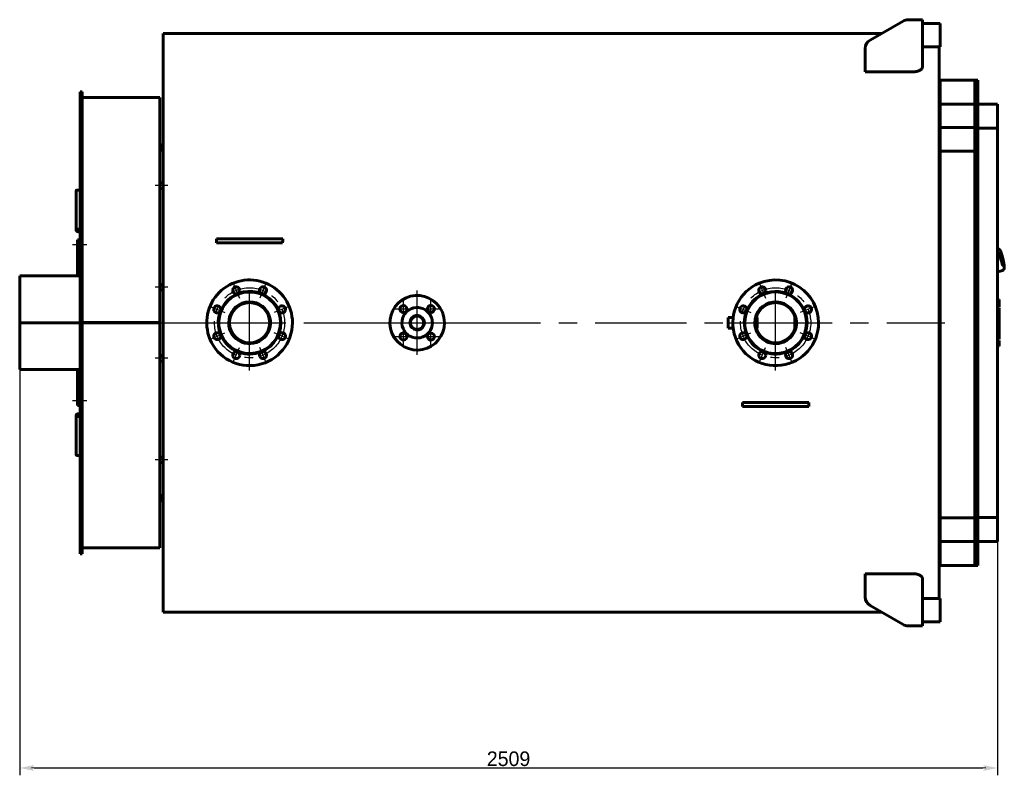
# Model space of a CAD drawing. Header units: millimetres. Extents: x 0 to 4382, y -164 to 841.
# Tile 6 of 6: x 4045 to 4382, y -155 to 104. Entities that reach past the tile are written whole.
import ezdxf

# ---------------------------------------------------------------- set-up
doc = ezdxf.new("R2010")
doc.units = ezdxf.units.MM
for name, pattern in [('CENTER_per1_scale0.157480', [8, 5, -1, 1, -1]), ('CENTER_per1_scale0.228346', [11.6, 7.25, -1.45, 1.45, -1.45]), ('CENTER_per1_scale0.354331', [18, 11.25, -2.25, 2.25, -2.25]), ('CENTER_per28_scale0.981299', [49.85, 31.15625, -6.23125, 6.23125, -6.23125]), ('CENTER_per3_scale0.676509', [34.366667, 21.479167, -4.295833, 4.295833, -4.295833]), ('CENTER_per3_scale0.918635', [46.666667, 29.166667, -5.833333, 5.833333, -5.833333]), ('CENTER_per5_scale0.866142', [44, 27.5, -5.5, 5.5, -5.5]), ('CENTER_perc_scale0.463818', [23.561945, 14.726216, -2.945243, 2.945243, -2.945243])]:
    doc.linetypes.add(name, pattern=pattern)
doc.styles.add('TextStyle_1', font='T-FLEX Type A.TTF', dxfattribs={"height": 5})
doc.dimstyles.new('DIM_ST_1', dxfattribs={"dimtxt": 5, "dimasz": 5, "dimexe": 2.5, "dimexo": 0, "dimtad": 1, "dimlfac": 7.5, "dimrnd": 0.01, "dimdsep": 46, "dimtxsty": 'TextStyle_1', "dimblk": 'Arrow_3_C7_Status', "dimcen": 0.09, "dimclrd": 7, "dimclre": 7, "dimclrt": 7, "dimazin": 0, "dimtfac": 1, "dimtdec": 0, "dimtmove": 0, "dimatfit": 0, "dimldrblk": 'NONE', "dimfxl": 1, "dimtvp": 1, "dimtolj": 1, "dimarcsym": 0})

# ---------------------------------------------------------------- blocks, each defined once
blk = doc.blocks.new('Arrow_3_C7_Status')
at = {"color": 7, "linetype": 'Continuous', "lineweight": 0}
blk.add_line((-1, 0), (-0.8, 0), dxfattribs=at)
at = {"color": 7}
blk.add_solid([(-1, -0.2), (0, 0), (-0.8, 0), (-1, 0.2)], dxfattribs=at)
blk = doc.blocks.new('*D14')
at = {"color": 7, "lineweight": -2}
for p, q in [((-168.45, 0), (-168.45, -154.8)), ((166.08, -66.62), (166.08, -154.8)), ((-163.45, -152.3), (161.08, -152.3))]:
    blk.add_line(p, q, dxfattribs=at)
at = {"layer": 'Defpoints', "color": 0}
for p in [(-168.45, 0), (166.08, -66.62), (166.08, -152.3)]:
    blk.add_point(p, dxfattribs=at)
at = {"color": 7, "lineweight": -2, "xscale": 5, "yscale": 5, "zscale": 5}
for p, rotation in [((-168.45, -152.3), 180), ((166.08, -152.3), 360)]:
    blk.add_blockref('Arrow_3_C7_Status', p, dxfattribs=dict(at, rotation=rotation))
at = {"color": 7, "insert": (-1.18, -149.17), "char_height": 5, "attachment_point": 5, "style": 'TextStyle_1'}
blk.add_mtext('\\A1;2509{\\H0.5x;\\S^ ;}', dxfattribs=at)
blk = doc.blocks.new('_None')
blk = doc.blocks.new('Проекция_4')
at = {"color": 7, "linetype": 'Continuous', "lineweight": 60}
for p, q in [((122.5507, 96.7), (133.8439, 103.2201)), ((137.2841, 103.6667), (135.5106, 103.6667)), ((140.4841, 103.6667), (137.2841, 103.6667)), ((140.4841, 103.6667), (140.4841, 87.594)), ((140.4841, 102.3333), (146.4841, 102.3333)), ((146.4841, 94.3333), (146.4841, 102.3333)), ((126.5345, 99), (-119.3826, 99)), ((-119.3826, 99), (-119.3826, -99)), ((140.4841, 94.3333), (146.4841, 94.3333)), ((146.2174, 94.3333), (146.2174, -94.3333)), ((120.8841, 93.8132), (120.8841, 85.8325)), ((137.2841, 85.8325), (120.8841, 85.8325)), ((146.4841, 81.1), (146.2174, 81.1)), ((146.4841, 74.7864), (146.4841, 83)), ((158.3507, 83), (146.4841, 83)), ((158.3507, 74.7864), (158.3507, 83)), ((159.4174, 83), (158.3507, 83)), ((158.3507, 74.7864), (158.3507, 83)), ((159.4174, 74.7864), (159.4174, 83)), ((-147.7826, 55.4925), (-147.7826, 79)), ((-147.1159, 79), (-147.7826, 79)), ((-147.1159, 55.4925), (-147.1159, 79)), ((-120.4493, 77), (-147.1159, 77)), ((-120.4493, 77), (-120.4493, 0.0672)), ((146.4841, 66.7475), (146.4841, 74.7864)), ((158.3507, 74.7864), (146.4841, 74.7864)), ((158.3507, 66.7475), (158.3507, 74.7864)), ((159.4174, 74.7864), (158.3507, 74.7864)), ((158.3507, 66.7475), (158.3507, 74.7864)), ((159.4174, 66.7475), (159.4174, 74.7864)), ((159.4174, 66.7475), (159.4174, 74.7864)), ((166.0841, 74.7864), (159.4174, 74.7864)), ((166.0841, 66.6157), (166.0841, 74.7864)), ((146.4841, 58.6899), (146.4841, 66.7475)), ((146.4841, 66.7475), (158.3507, 66.7475)), ((158.3507, 66.7475), (159.4174, 66.7475)), ((158.3507, 66.7475), (158.3507, -66.7475)), ((158.3507, 58.6899), (158.3507, 66.7475)), ((159.4174, 66.7475), (159.4174, -66.7475)), ((159.4174, 66.6157), (166.0841, 66.6157)), ((166.0841, 66.6157), (166.0841, -66.6157)), ((-119.3826, 60.911), (-120.4493, 60.911)), ((-119.3826, 60.7678), (-120.4493, 60.7678)), ((-120.4493, 60.7291), (-119.3826, 60.7291)), ((-119.3826, 60.1719), (-120.4493, 60.1719)), ((-120.4493, 60.1042), (-119.3826, 60.1042)), ((-120.4493, 59.0443), (-119.3826, 59.0443)), ((146.4841, 58.6899), (158.3507, 58.6899)), ((146.4841, -66.7475), (146.4841, 58.6899)), ((146.4841, 58.6899), (158.3507, 58.6899)), ((158.3507, -66.7475), (158.3507, 58.6899)), ((-147.7826, 55.4925), (-147.7826, 53.5087)), ((-147.1159, 55.4925), (-147.1159, 53.5087)), ((-147.7826, 46.8421), (-147.7826, 53.5087)), ((-147.7826, 53.5087), (-147.1159, 53.5087)), ((-147.1159, 46.8421), (-147.1159, 53.5087)), ((-119.3826, 47.8379), (-120.4493, 47.8379)), ((-149.1159, 45.2362), (-149.1159, 32.5477)), ((-147.7826, 45.3976), (-148.4493, 45.3976)), ((-147.7826, 30.0301), (-147.7826, 46.8421)), ((-147.1159, 30.0301), (-147.1159, 46.8421)), ((-120.4493, 45.9712), (-119.3826, 45.9712)), ((-149.1159, 31.6178), (-149.1159, 32.5477)), ((-148.4493, 32.0597), (-147.7826, 32.0597)), ((-148.4493, 31.1437), (-147.7826, 31.1437)), ((-148.7159, 27), (-148.7159, 28.3333)), ((-148.7159, 28.3333), (-148.0493, 28.3333)), ((-148.7159, 27), (-148.7159, 16)), ((-148.0493, 28.3333), (-148.0493, 27)), ((-147.7826, 27.3333), (-148.0493, 27.3333)), ((-148.0493, 16), (-148.0493, 27)), ((-147.7826, 27.6931), (-147.7826, 30.0301)), ((-147.7826, -27.6931), (-147.7826, 27.6931)), ((-147.1159, 30.0301), (-147.1159, 27.6931)), ((-147.1159, -27.6931), (-147.1159, 27.6931)), ((-101.1552, 28.6667), (-98.9379, 28.6667)), ((-101.0773, 27.3333), (-98.9379, 27.3333)), ((-98.9379, 28.6667), (-80.6273, 28.6667)), ((-98.9379, 27.3333), (-80.6273, 27.3333)), ((-80.6273, 28.6667), (-78.41, 28.6667)), ((-80.6273, 27.3333), (-78.4879, 27.3333)), ((-148.0493, 26), (-147.7826, 26)), ((166.1811, 25.3998), (166.0841, 25.3773)), ((166.2232, 25.2659), (166.1705, 25.322)), ((166.3723, 25.2674), (166.2676, 25.3815)), ((166.3329, 25.2594), (166.3518, 25.2666)), ((166.4096, 25.246), (166.3908, 25.2389)), ((166.4133, 25.2462), (166.4096, 25.246)), ((166.0841, 17.4385), (167.9292, 17.8666)), ((167.9044, 18.0061), (167.8817, 17.9326)), ((168.0395, 18.0679), (167.9957, 17.9193)), ((167.9959, 17.921), (168.0389, 18.0668)), ((168.0001, 18.0598), (168.0206, 18.0607)), ((168.0431, 18.1038), (168.0634, 18.1046)), ((168.0634, 18.1046), (168.0699, 18.1071)), ((-147.7826, 16), (-168.4493, 16)), ((-168.4493, 16), (-168.4493, 0.0014)), ((-119.3826, 13.0928), (-120.4493, 13.0928)), ((-120.4493, 11.2261), (-119.3826, 11.2261)), ((166.6441, 7.9752), (166.0841, 7.9752)), ((166.6441, 6.2948), (166.6441, 7.9752)), ((166.6441, 5.4807), (166.0841, 5.4807)), ((166.6441, 5.4792), (166.0841, 5.4792)), ((166.6441, 5.4515), (166.0841, 5.4515)), ((166.6441, 5.1384), (166.0841, 5.1384)), ((166.6441, 3.8758), (166.0841, 3.8758)), ((166.6441, 3.6152), (166.0841, 3.6152)), ((166.6441, 3.5111), (166.0841, 3.5111)), ((166.6441, 5.4807), (166.6441, 6.2948)), ((166.6441, 5.4792), (166.6441, 5.4794)), ((166.6441, 5.4515), (166.6441, 5.4792)), ((166.6441, 3.8758), (166.6441, 5.1384)), ((166.6441, 3.6152), (166.6441, 3.8758)), ((166.6441, 3.5124), (166.6441, 3.6138)), ((166.6441, 3.4562), (166.6441, 3.5111)), ((166.6441, 2.7092), (166.6441, 3.4562)), ((-168.4493, 0.0013), (-168.4493, 0.0014)), ((-168.4493, 0.0014), (-147.7826, 0.0014)), ((-168.4493, 0.0013), (-147.7826, 0.0013)), ((-168.4493, -0.0013), (-168.4493, 0.0013)), ((-120.4493, 0.0672), (-147.1159, 0.0672)), ((-120.4493, 0.0666), (-147.1159, 0.0666)), ((-120.4493, 0.0666), (-120.4493, 0.0672)), ((-120.4493, 0.0666), (-120.4493, -0.0666)), ((73.9308, -1.7933), (73.9308, 1.7934)), ((75.6608, 1.7934), (73.9308, 1.7934)), ((83.9308, 1.7934), (83.5821, 1.7934)), ((83.9308, -1.7933), (83.9308, 1.7934)), ((96.8003, 1.7933), (96.8527, 1.7933)), ((96.8003, 1.7933), (96.8003, -1.7933)), ((166.6441, 2.3891), (166.0841, 2.3891)), ((166.6441, 2.625), (166.6441, 2.7092)), ((166.6441, 2.3918), (166.6441, 2.625)), ((166.6441, 2.3358), (166.6441, 2.3891)), ((166.6441, 1.5847), (166.6441, 2.3358)), ((166.6441, 1.5023), (166.6441, 1.5847)), ((166.6441, 1.2574), (166.6441, 1.5023)), ((166.6441, 1.1482), (166.6441, 1.2558)), ((166.6441, 0.1148), (166.6441, 1.1482)), ((166.6441, -0.4669), (166.6441, 0.1148)), ((-168.4493, -0.0013), (-168.4493, -0.0014)), ((-168.4493, -0.0013), (-147.7826, -0.0013)), ((-168.4493, -0.0014), (-168.4493, -16)), ((-168.4493, -0.0014), (-147.7826, -0.0014)), ((-120.4493, -0.0666), (-147.1159, -0.0666)), ((-120.4493, -0.0672), (-147.1159, -0.0672)), ((-120.4493, -0.0666), (-120.4493, -0.0672)), ((-120.4493, -0.0672), (-120.4493, -77)), ((73.9308, -1.7933), (75.6608, -1.7933)), ((83.5821, -1.7933), (83.9308, -1.7933)), ((96.8003, -1.7933), (96.8527, -1.7933)), ((166.6441, -0.4684), (166.0841, -0.4684)), ((166.6441, -1.7325), (166.6441, -0.4688)), ((166.6441, -1.7311), (166.6441, -1.7262)), ((166.6441, -3.4106), (166.6441, -1.7325)), ((166.6441, -3.4106), (166.0841, -3.4106)), ((166.6441, -3.8783), (166.0841, -3.8783)), ((166.6441, -5.6265), (166.0841, -5.6265)), ((166.6441, -5.6266), (166.0841, -5.6266)), ((166.6441, -6.0403), (166.0841, -6.0403)), ((166.6441, -3.8783), (166.6441, -3.4106)), ((166.6441, -5.6265), (166.6441, -3.8783)), ((166.6441, -5.6266), (166.6441, -5.6265)), ((166.6441, -7.3572), (166.6441, -6.0403)), ((166.6441, -7.3572), (166.0841, -7.3572)), ((166.6441, -8.0248), (166.0841, -8.0248)), ((166.6441, -8.0248), (166.6441, -7.3572)), ((-119.3826, -11.2261), (-120.4493, -11.2261)), ((-120.4493, -13.0928), (-119.3826, -13.0928)), ((-168.4493, -16), (-147.7826, -16)), ((-148.7159, -16), (-148.7159, -27)), ((-148.0493, -27), (-148.0493, -16)), ((-147.7826, -26), (-148.0493, -26)), ((-148.7159, -28.3333), (-148.7159, -27)), ((-148.0493, -28.3333), (-148.7159, -28.3333)), ((-148.0493, -27), (-148.0493, -28.3333)), ((-148.0493, -27.3333), (-147.7826, -27.3333)), ((-147.7826, -30.0301), (-147.7826, -27.6931)), ((-147.7826, -46.8421), (-147.7826, -30.0301)), ((-147.1159, -27.6931), (-147.1159, -30.0301)), ((-147.1159, -46.8421), (-147.1159, -30.0301)), ((78.8448, -28.6667), (81.0621, -28.6667)), ((78.9227, -27.3333), (81.0621, -27.3333)), ((81.0621, -27.3333), (99.3727, -27.3333)), ((81.0621, -28.6667), (99.3727, -28.6667)), ((99.3727, -27.3333), (101.5121, -27.3333)), ((99.3727, -28.6667), (101.59, -28.6667)), ((-149.1159, -31.6178), (-149.1159, -32.5477)), ((-149.1159, -32.5477), (-149.1159, -45.2362)), ((-147.7826, -31.1437), (-148.4493, -31.1437)), ((-147.7826, -32.0597), (-148.4493, -32.0597)), ((-148.4493, -45.3976), (-147.7826, -45.3976)), ((-147.7826, -53.5087), (-147.7826, -46.8421)), ((-147.1159, -53.5087), (-147.1159, -46.8421)), ((-119.3826, -45.9712), (-120.4493, -45.9712)), ((-120.4493, -47.8379), (-119.3826, -47.8379)), ((-147.7826, -55.4925), (-147.7826, -53.5087)), ((-147.7826, -53.5087), (-147.1159, -53.5087)), ((-147.1159, -55.4925), (-147.1159, -53.5087)), ((-147.7826, -79), (-147.7826, -55.4925)), ((-147.1159, -79), (-147.1159, -55.4925)), ((-119.3826, -59.0443), (-120.4493, -59.0443)), ((-119.3826, -60.1042), (-120.4493, -60.1042)), ((-120.4493, -60.1719), (-119.3826, -60.1719)), ((-119.3826, -60.7291), (-120.4493, -60.7291)), ((-120.4493, -60.7678), (-119.3826, -60.7678)), ((-120.4493, -60.911), (-119.3826, -60.911)), ((146.4841, -66.7475), (146.4841, -74.7864)), ((146.4841, -66.7475), (158.3507, -66.7475)), ((158.3507, -66.7475), (158.3507, -74.7864)), ((158.3507, -66.7475), (159.4174, -66.7475)), ((158.3507, -66.7475), (158.3507, -74.7864)), ((166.0841, -66.6157), (159.4174, -66.6157)), ((159.4174, -66.7475), (159.4174, -74.7864)), ((159.4174, -66.7475), (159.4174, -74.7864)), ((166.0841, -74.7864), (166.0841, -66.6157)), ((-147.1159, -77), (-120.4493, -77)), ((146.4841, -74.7864), (146.4841, -83)), ((158.3507, -74.7864), (146.4841, -74.7864)), ((158.3507, -74.7864), (158.3507, -83)), ((159.4174, -74.7864), (158.3507, -74.7864)), ((158.3507, -74.7864), (158.3507, -83)), ((159.4174, -74.7864), (159.4174, -83)), ((159.4174, -74.7864), (166.0841, -74.7864)), ((-147.7826, -79), (-147.1159, -79)), ((146.2174, -81.1), (146.4841, -81.1)), ((146.4841, -83), (158.3507, -83)), ((158.3507, -83), (159.4174, -83)), ((120.8841, -93.8132), (120.8841, -85.8325)), ((120.8841, -85.8325), (137.2841, -85.8325)), ((140.4841, -87.594), (140.4841, -103.6667)), ((122.5507, -96.7), (133.8439, -103.2201)), ((140.4841, -94.3333), (146.4841, -94.3333)), ((146.4841, -102.3333), (146.4841, -94.3333)), ((-119.3826, -99), (126.5345, -99)), ((137.2841, -103.6667), (135.5106, -103.6667)), ((137.2841, -103.6667), (140.4841, -103.6667)), ((140.4841, -102.3333), (146.4841, -102.3333))]:
    blk.add_line(p, q, dxfattribs=at)
at = {"color": 7, "linetype": 'CENTER_per1_scale0.157480', "lineweight": 25}
for p, q in [((-117.7159, 46.9046), (-122.1159, 46.9046)), ((-117.7159, 12.1595), (-122.1159, 12.1595)), ((-117.7159, -12.1595), (-122.1159, -12.1595)), ((-117.7159, -46.9046), (-122.1159, -46.9046))]:
    blk.add_line(p, q, dxfattribs=at)
at = {"color": 7, "linetype": 'CENTER_per1_scale0.228346', "lineweight": 25}
for p, q in [((-145.5026, 26.6667), (-150.3826, 26.6667)), ((-145.5026, -26.6667), (-150.3826, -26.6667))]:
    blk.add_line(p, q, dxfattribs=at)
at = {"color": 7, "linetype": 'CENTER_per1_scale0.354331', "lineweight": 25}
for p, q in [((-95.4718, 13.735), (-93.2778, 8.4381)), ((-84.0934, 13.735), (-86.2874, 8.4381)), ((84.5282, 13.735), (86.7222, 8.4381)), ((95.9066, 13.735), (93.7126, 8.4381)), ((-37.1633, 1.8474), (-37.1633, 7.5807)), ((-27.7352, 1.8474), (-27.7352, 7.5807)), ((-103.5176, 5.6892), (-98.2207, 3.4952)), ((-76.0476, 5.6892), (-81.3445, 3.4952)), ((-40.03, 4.714), (-34.2967, 4.714)), ((-30.6019, 4.714), (-24.8686, 4.714)), ((76.4824, 5.6892), (81.7793, 3.4951)), ((103.9524, 5.6892), (98.6555, 3.4951)), ((-37.1633, -7.5807), (-37.1633, -1.8474)), ((-27.7352, -7.5807), (-27.7352, -1.8474)), ((-103.5176, -5.6892), (-98.2207, -3.4952)), ((-76.0476, -5.6892), (-81.3445, -3.4952)), ((-40.03, -4.714), (-34.2967, -4.714)), ((-30.6019, -4.714), (-24.8686, -4.714)), ((76.4824, -5.6893), (81.7793, -3.4952)), ((103.9524, -5.6893), (98.6555, -3.4952)), ((-95.4718, -13.735), (-93.2778, -8.4381)), ((-84.0934, -13.735), (-86.2874, -8.4381)), ((84.5282, -13.735), (86.7222, -8.4381)), ((95.9066, -13.735), (93.7126, -8.4381))]:
    blk.add_line(p, q, dxfattribs=at)
at = {"color": 7, "linetype": 'CENTER_per5_scale0.866142', "lineweight": 25}
for p, q in [((-89.7826, -16.3333), (-89.7826, 16.3333)), ((90.2174, -16.3334), (90.2174, 16.3333)), ((-106.1159, 0), (-73.4493, 0)), ((73.884, 0), (106.5507, 0))]:
    blk.add_line(p, q, dxfattribs=at)
at = {"color": 7, "linetype": 'CENTER_per3_scale0.918635', "lineweight": 25}
for p, q in [((-32.4493, -11), (-32.4493, 11)), ((-43.4493, 0), (-21.4493, 0))]:
    blk.add_line(p, q, dxfattribs=at)
at = {"color": 7, "linetype": 'CENTER_per3_scale0.676509', "lineweight": 25}
for p, q in [((-89.7826, -8.54), (-89.7826, 8.54)), ((90.2174, -8.54), (90.2174, 8.54)), ((-98.3226, 0), (-81.2426, 0)), ((81.6774, 0), (98.7574, 0))]:
    blk.add_line(p, q, dxfattribs=at)
at = {"color": 7, "linetype": 'CENTER_per28_scale0.981299', "lineweight": 25}
blk.add_line((-121.0493, 0), (148.1507, 0), dxfattribs=at)
at = {"color": 7, "lineweight": 60, "flags": 128}
for points in [[(140.4841, 87.594), (140.4806, 87.5156), (140.4702, 87.4371), (140.453, 87.3585), (140.429, 87.2801), (140.3971, 87.1998), (140.358, 87.1199), (140.3118, 87.0406), (140.2585, 86.9622), (140.1998, 86.8868), (140.1344, 86.8124), (140.0624, 86.7392), (139.9838, 86.6675), (139.8959, 86.5951), (139.8009, 86.5244), (139.6992, 86.4558), (139.5909, 86.3896), (139.4874, 86.332), (139.3786, 86.2766), (139.2647, 86.2235), (139.1459, 86.1731), (139.0175, 86.1237), (138.8839, 86.0775), (138.7457, 86.0347), (138.6033, 85.9955), (138.4816, 85.9658), (138.357, 85.9388), (138.2302, 85.9146), (138.1013, 85.8934), (137.9656, 85.8747), (137.828, 85.8593), (137.6891, 85.8473), (137.5493, 85.8389), (137.4168, 85.8341), (137.2841, 85.8325)], [(-148.4493, 45.3976), (-148.5146, 45.3969), (-148.5793, 45.3946), (-148.6428, 45.3909), (-148.7044, 45.3857), (-148.7635, 45.379), (-148.8196, 45.3711), (-148.8722, 45.3618), (-148.9207, 45.3513), (-148.9646, 45.3397), (-149.0036, 45.3271), (-149.0372, 45.3135), (-149.0652, 45.2991), (-149.0872, 45.284), (-149.1031, 45.2684), (-149.1127, 45.2524), (-149.1159, 45.2362)], [(-149.1159, 32.5477), (-149.1127, 32.5002), (-149.1031, 32.4531), (-149.0872, 32.4068), (-149.0652, 32.3618), (-149.0372, 32.3185), (-149.0036, 32.2774), (-148.9646, 32.2389), (-148.9207, 32.2033), (-148.8722, 32.1711), (-148.8196, 32.1424), (-148.7635, 32.1177), (-148.7044, 32.0971), (-148.6428, 32.0808), (-148.5793, 32.0691), (-148.5146, 32.062), (-148.4493, 32.0597)], [(-149.1159, 31.6178), (-149.1127, 31.5716), (-149.1031, 31.5258), (-149.0872, 31.4809), (-149.0652, 31.4371), (-149.0372, 31.3951), (-149.0036, 31.3552), (-148.9646, 31.3178), (-148.9207, 31.2832), (-148.8722, 31.2519), (-148.8196, 31.2241), (-148.7635, 31.2), (-148.7044, 31.18), (-148.6428, 31.1642), (-148.5793, 31.1529), (-148.5146, 31.146), (-148.4493, 31.1437)], [(168.0701, 18.1065), (168.0975, 18.1162), (168.1272, 18.1292), (168.1555, 18.1441), (168.1824, 18.1606), (168.2078, 18.1787), (168.2315, 18.1981), (168.2536, 18.2186), (168.2741, 18.2401), (168.2931, 18.2625), (168.3106, 18.2857), (168.3267, 18.3098), (168.3416, 18.3347), (168.3553, 18.3607), (168.368, 18.3879), (168.3798, 18.4167), (168.3909, 18.4475), (168.4012, 18.4811), (168.411, 18.5183), (168.4201, 18.5603), (168.4284, 18.6079), (168.4355, 18.6607), (168.441, 18.7155), (168.4449, 18.7701), (168.4474, 18.8244), (168.4489, 18.8789), (168.4493, 18.9338), (168.4489, 18.9895), (168.4477, 19.0462), (168.4458, 19.104), (168.4431, 19.163), (168.4398, 19.2232), (168.4357, 19.2847), (168.4311, 19.3476), (168.4258, 19.4118), (168.4198, 19.4773), (168.4133, 19.5442), (168.4061, 19.6123), (168.3983, 19.6818), (168.39, 19.7526), (168.381, 19.8245), (168.3715, 19.8977), (168.3614, 19.9721), (168.3508, 20.0476), (168.3396, 20.1243), (168.3279, 20.2019), (168.3156, 20.2806), (168.3028, 20.3602), (168.2895, 20.4408), (168.2757, 20.5222), (168.2614, 20.6045), (168.2466, 20.6874), (168.2313, 20.7711), (168.2156, 20.8555), (168.1994, 20.9405), (168.1828, 21.026), (168.1657, 21.1119), (168.1483, 21.1984), (168.1304, 21.2851), (168.1121, 21.3722), (168.0935, 21.4596), (168.0745, 21.5471), (168.0551, 21.6348), (168.0354, 21.7226), (168.0153, 21.8103), (167.995, 21.8981), (167.9743, 21.9857), (167.9533, 22.0732), (167.9321, 22.1604), (167.9107, 22.2473), (167.8889, 22.334), (167.867, 22.4202), (167.8448, 22.5059), (167.8225, 22.5912), (167.7999, 22.6758), (167.7772, 22.7599), (167.7543, 22.8432), (167.7313, 22.9258), (167.7082, 23.0076), (167.6849, 23.0886), (167.6616, 23.1686), (167.6381, 23.2477), (167.6146, 23.3258), (167.5911, 23.4028), (167.5675, 23.4787), (167.5438, 23.5535), (167.5202, 23.6271), (167.4965, 23.6994), (167.4729, 23.7705), (167.4493, 23.8402), (167.4257, 23.9086), (167.4021, 23.9756), (167.3786, 24.0411), (167.3551, 24.1052), (167.3317, 24.1678), (167.3083, 24.229), (167.285, 24.2885), (167.2617, 24.3466), (167.2384, 24.4031), (167.2152, 24.4581), (167.192, 24.5116), (167.1687, 24.5635), (167.1453, 24.614), (167.1218, 24.663), (167.0981, 24.7107), (167.074, 24.7572), (167.0494, 24.8025), (167.024, 24.847), (166.9975, 24.8908), (166.9693, 24.9343), (166.9389, 24.9777), (166.9101, 25.0153), (166.883, 25.0476), (166.8575, 25.0753), (166.833, 25.0997), (166.809, 25.1214), (166.7851, 25.1409), (166.761, 25.1587), (166.7365, 25.1749), (166.7115, 25.1896), (166.6857, 25.203), (166.6591, 25.2148), (166.6317, 25.2252), (166.6004, 25.2349), (166.5682, 25.2424), (166.5354, 25.2477), (166.5021, 25.2506), (166.4687, 25.2512), (166.4353, 25.2493), (166.4133, 25.2464)], [(168.0394, 18.0675), (168.0394, 18.0674), (168.0387, 18.0669)], [(166.6441, 1.2562), (166.3907, 1.2562), (166.0841, 1.2562)], [(-148.4493, -31.1437), (-148.5146, -31.146), (-148.5793, -31.1529), (-148.6428, -31.1642), (-148.7044, -31.18), (-148.7635, -31.2), (-148.8196, -31.2241), (-148.8722, -31.2519), (-148.9207, -31.2832), (-148.9646, -31.3178), (-149.0036, -31.3552), (-149.0372, -31.3951), (-149.0652, -31.4371), (-149.0872, -31.4809), (-149.1031, -31.5258), (-149.1127, -31.5716), (-149.1159, -31.6178)], [(-148.4493, -32.0597), (-148.5146, -32.062), (-148.5793, -32.0691), (-148.6428, -32.0808), (-148.7044, -32.0971), (-148.7635, -32.1177), (-148.8196, -32.1424), (-148.8722, -32.1711), (-148.9207, -32.2033), (-148.9646, -32.2389), (-149.0036, -32.2774), (-149.0372, -32.3185), (-149.0652, -32.3618), (-149.0872, -32.4068), (-149.1031, -32.4531), (-149.1127, -32.5002), (-149.1159, -32.5477)], [(-149.1159, -45.2362), (-149.1127, -45.2524), (-149.1031, -45.2684), (-149.0872, -45.284), (-149.0652, -45.2991), (-149.0372, -45.3135), (-149.0036, -45.3271), (-148.9646, -45.3397), (-148.9207, -45.3513), (-148.8722, -45.3618), (-148.8196, -45.3711), (-148.7635, -45.379), (-148.7044, -45.3857), (-148.6428, -45.3909), (-148.5793, -45.3946), (-148.5146, -45.3969), (-148.4493, -45.3976)], [(137.2841, -85.8325), (137.4463, -85.835), (137.6086, -85.8422), (137.77, -85.854), (137.9298, -85.8705), (138.0872, -85.8914), (138.2415, -85.9166), (138.3921, -85.9461), (138.5397, -85.9796), (138.6837, -86.0171), (138.8235, -86.0583), (138.9587, -86.1028), (139.0886, -86.1505), (139.2202, -86.2041), (139.3461, -86.261), (139.4663, -86.321), (139.5803, -86.3836), (139.6879, -86.4486), (139.7887, -86.5158), (139.8943, -86.5939), (139.9917, -86.6745), (140.0806, -86.7572), (140.1609, -86.8417), (140.2325, -86.9277), (140.295, -87.0147), (140.3519, -87.1087), (140.3988, -87.2036), (140.4355, -87.2992), (140.4567, -87.3728), (140.4719, -87.4466), (140.481, -87.5204), (140.4841, -87.594)]]:
    blk.add_lwpolyline(points, dxfattribs=at)
at = {"color": 7, "linetype": 'CENTER_perc_scale0.463818', "lineweight": 25}
for centre in [(-89.7826, 0), (90.2174, 0)]:
    blk.add_circle(centre, 12, dxfattribs=at)
at = {"color": 7, "linetype": 'Continuous', "lineweight": 60}
for centre, radius in [((-89.7826, 0), 6.8733), ((-32.4493, 0), 2.2933)]:
    blk.add_circle(centre, radius, dxfattribs=at)
for centre, radius, start, end in [((135.5106, 100.3333), 3.3333, 90, 120), ((124.2174, 93.8132), 3.3333, 120, 179.999997), ((-543.5033, 2.1517), 443.142, 3.257603, 3.43029), ((363.9382, 2.1517), 443.1422, 176.56971, 176.742397), ((166.1959, 25.3348), 0.0666, 101.860091, 119.984599), ((166.2111, 25.2694), 0.1338, 83.246041, 102.953122), ((166.2594, 25.316), 0.066, 82.812362, 120.239011), ((166.2192, 25.336), 0.0667, 42.54453, 83.506796), ((166.4212, 25.3122), 0.0661, 222.511553, 263.286545), ((166.4131, 25.2458), 0.000846, 71.138214, 106.618224), ((167.9133, 17.9316), 0.0666, 263.46734, 283.717241), ((167.899, 17.996), 0.1328, 283.133174, 300.034029), ((167.9624, 17.9763), 0.066, 262.816545, 300.234827), ((167.9322, 17.9388), 0.0667, 299.692732, 343.415767), ((168.0638, 18.0405), 0.0666, 108.067005, 163.100586), ((168.0839, 18.0417), 0.0661, 108.043219, 163.359923), ((168.1024, 18.0489), 0.0657, 119.308232, 163.248513), ((168.1027, 18.0474), 0.0662, 154.226766, 162.083897), ((168.1078, 18.0521), 0.0662, 125.598495, 126.306737), ((168.0591, 18.1364), 0.032, 287.736401, 290.329241), ((168.0588, 18.1363), 0.032, 288.129068, 290.136353), ((-89.7826, 0), 14.6667, 0.000004, 202.5), ((90.2174, 0), 14.6667, 112.5, 359.999998), ((90.2174, 0), 14.6667, 359.999998, 112.5), ((-89.7826, 0), 10.7333, 0, 202.5), ((-89.7826, 0), 10.5333, 0.000004, 202.5), ((-94.3748, 11.0866), 1.2, 0, 202.5), ((-94.3748, 11.0866), 1.2, 202.5, 0), ((-85.1904, 11.0866), 1.2, 360, 202.5), ((-85.1904, 11.0866), 1.2, 202.5, 360), ((85.6252, 11.0865), 1.2, 112.5, 0), ((85.6252, 11.0865), 1.2, 0, 112.5), ((90.2174, 0), 10.7333, 0.000003, 112.5), ((90.2174, 0), 10.5333, 359.999999, 112.5), ((94.8096, 11.0865), 1.2, 112.5, 0), ((94.8096, 11.0865), 1.2, 0, 112.5), ((-89.7826, 0), 7.14, 22.5, 179.999999), ((-32.4493, 0), 9.3333, 45, 359.999999), ((90.2174, 0), 10.7333, 112.5, 0), ((90.2174, 0), 10.5333, 112.5, 359.999999), ((90.2174, 0), 7.14, 292.5, 180), ((90.2174, 0), 6.8733, 90, 360), ((90.2174, 0), 6.8733, 360, 90), ((-100.8692, 4.5922), 1.2, 360, 202.5), ((-100.8692, 4.5922), 1.2, 202.5, 360), ((-78.6961, 4.5922), 1.2, 0, 202.5), ((-78.6961, 4.5922), 1.2, 202.5, 0), ((-37.1633, 4.714), 1.2, 45, 360), ((-32.4493, 0), 5.2, 45, 0.000001), ((-37.1633, 4.714), 1.2, 360, 45), ((-27.7352, 4.714), 1.2, 45, 359.999998), ((-32.4493, 0), 5.2, 0.000001, 45), ((-27.7352, 4.714), 1.2, 359.999998, 45), ((-32.4493, 0), 9.3333, 359.999999, 45), ((79.1308, 4.5922), 1.2, 112.5, 0), ((79.1308, 4.5922), 1.2, 0, 112.5), ((101.3039, 4.5922), 1.2, 112.5, 360), ((101.3039, 4.5922), 1.2, 360, 112.5), ((-89.7826, 0), 14.6667, 202.5, 0.000004), ((-89.7826, 0), 10.7333, 202.5, 0), ((-89.7826, 0), 10.5333, 202.5, 0.000004), ((-89.7826, 0), 7.14, 180, 22.5), ((-32.4493, 0), 2.48, 225, 180), ((-32.4493, 0), 2.48, 180, 225), ((90.2174, 0), 7.14, 180, 292.5), ((-100.8692, -4.5922), 1.2, 360, 202.5), ((-100.8692, -4.5922), 1.2, 202.5, 360), ((-78.6961, -4.5922), 1.2, 0, 202.5), ((-78.6961, -4.5922), 1.2, 202.5, 0), ((-37.1633, -4.714), 1.2, 45, 360), ((-37.1633, -4.714), 1.2, 360, 45), ((-27.7352, -4.714), 1.2, 45, 359.999998), ((-27.7352, -4.714), 1.2, 359.999998, 45), ((79.1308, -4.5922), 1.2, 112.5, 0), ((79.1308, -4.5922), 1.2, 0, 112.5), ((101.3039, -4.5922), 1.2, 112.5, 0), ((101.3039, -4.5922), 1.2, 0, 112.5), ((-94.3748, -11.0865), 1.2, 0, 202.5), ((-85.1904, -11.0865), 1.2, 0, 202.5), ((85.6252, -11.0866), 1.2, 112.5, 0), ((85.6252, -11.0866), 1.2, 0, 112.5), ((94.8096, -11.0866), 1.2, 112.5, 0), ((94.8096, -11.0866), 1.2, 0, 112.5), ((-94.3748, -11.0865), 1.2, 202.5, 0), ((-85.1904, -11.0865), 1.2, 202.5, 0), ((-363.5033, -2.1517), 443.142, 356.56971, 356.742397), ((543.9382, -2.1517), 443.1422, 183.257603, 183.43029), ((124.2174, -93.8132), 3.3333, 179.999997, 240), ((135.5106, -100.3333), 3.3333, 240, 270)]:
    blk.add_arc(centre, radius, start, end, dxfattribs=at)
for centre, major_axis, ratio, start_param, end_param in [((166.2192, 25.336), (0.0491, 0.0451), 0.11935566, 6.149791, 6.28318541), ((167.1862, 21.6636), (-0.836, 3.6026), 0.12940953, 6.23768747, 6.27970931), ((167.5902, 21.7574), (-0.5274, 2.2729), 0.12940953, 6.27970931, 9.42477796), ((167.5902, 21.7574), (0.5274, -2.2729), 0.12940953, 0, 3.13811665), ((167.2038, 21.6677), (0.5274, -2.2729), 0.12940953, 0.71654013, 2.42505252), ((167.2157, 21.6356), (-0.5275, 2.2729), 0.12054769, 3.89063557, 5.55644286)]:
    blk.add_ellipse(centre, major_axis=major_axis, ratio=ratio, start_param=start_param, end_param=end_param, dxfattribs=at)
dim = blk.add_linear_dim(base=(166.0841, -152.3), p1=(-168.4493, -0.0014), p2=(166.0841, -66.6157), text='<>{\\H0.5x;\\S^ ;}', dimstyle='DIM_ST_1')
dim.commit()
dim.dimension.update_dxf_attribs({"geometry": '*D14', "text_midpoint": (-1.1826, -152.3), "dimtype": 160})

msp = doc.modelspace()

# ---------------------------------------------------------------- block references
msp.add_blockref('Проекция_4', (4213.89, 0))

doc.saveas('drawing.dxf')
